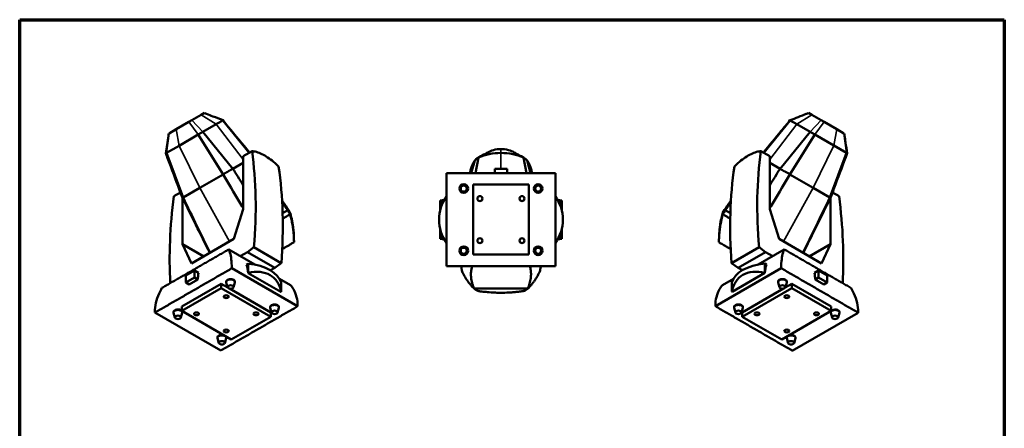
# Model space of a CAD drawing. Header units: millimetres. Extents: x 20 to 2980, y 20 to 2980.
# Tile 8 of 8: x 20 to 2980, y 1751 to 2980. Entities that reach past the tile are written whole.
import ezdxf

# ---------------------------------------------------------------- set-up
doc = ezdxf.new("R2010")
doc.units = ezdxf.units.MM
for name, color, linetype, lineweight in [('Border (ISO)', 7, 'Continuous', 70), ('Visible (ISO)', 7, 'Continuous', 50), ('Visible Narrow (ISO)', 7, 'Continuous', 35)]:
    doc.layers.add(name, color=color, linetype=linetype, lineweight=lineweight)

# ---------------------------------------------------------------- blocks, each defined once
blk = doc.blocks.new('Borders Chauvet')
at = {"layer": 'Border (ISO)'}
for p, q in [((20, 2980), (2980, 2980)), ((20, 20), (20, 2980)), ((2980, 2980), (2980, 20))]:
    blk.add_line(p, q, dxfattribs=at)

msp = doc.modelspace()

# ---------------------------------------------------------------- linework, layer by layer
at = {"layer": 'Visible (ISO)'}
for p, q in [((537.7, 2677.7), (565.4, 2693.7)), ((575.3, 2699.4), (565.4, 2693.7)), ((2401.4, 2693.7), (2391.6, 2699.4)), ((2429.1, 2677.7), (2401.4, 2693.7)), ((528.8, 2672.6), (490.6, 2650.5)), ((528.8, 2672.6), (537.7, 2677.7)), ((610.6, 2665.5), (570.9, 2642.5)), ((630.8, 2677.2), (631.2, 2677.4)), ((709.9, 2579.4), (630.8, 2677.2)), ((2336, 2677.2), (2256.9, 2579.4)), ((2335.7, 2677.4), (2336, 2677.2)), ((2336, 2677.2), (2356.2, 2665.5)), ((2356.3, 2665.5), (2396, 2642.6)), ((2438, 2672.6), (2429.1, 2677.7)), ((2476.2, 2650.6), (2438, 2672.6)), ((469.1, 2638.1), (468, 2637.5)), ((468, 2637.5), (468, 2637.5)), ((490.6, 2650.5), (469.1, 2638.1)), ((570.9, 2642.5), (556.7, 2634.4)), ((660.9, 2531.8), (570.9, 2642.5)), ((2396, 2642.6), (2305.9, 2531.8)), ((2396, 2642.6), (2410.1, 2634.4)), ((2497.8, 2638.1), (2476.2, 2650.6)), ((2497.8, 2638.1), (2498.8, 2637.5)), ((2498.8, 2637.5), (2498.9, 2637.5)), ((499, 2601), (556.7, 2634.4)), ((631.2, 2514.7), (556.7, 2634.4)), ((2410.1, 2634.4), (2335.6, 2514.7)), ((2410.1, 2634.4), (2467.8, 2601.1)), ((459.1, 2578), (461.1, 2579.2)), ((461.1, 2579.2), (499, 2601)), ((461.1, 2579.2), (511.1, 2445.3)), ((718.4, 2584.3), (692.1, 2569.1)), ((2274.7, 2569.2), (2248.4, 2584.3)), ((2455.8, 2445.3), (2505.8, 2579.2)), ((2467.8, 2601.1), (2505.8, 2579.2)), ((2507.7, 2578), (2505.8, 2579.2)), ((692, 2549.8), (660.9, 2531.8)), ((692.1, 2569.1), (691.4, 2410.2)), ((1388.1, 2556.3), (1377.6, 2518.5)), ((1399.2, 2565.2), (1390, 2518.5)), ((1543.7, 2518.5), (1534.5, 2565.2)), ((1556.1, 2518.5), (1545.6, 2556.3)), ((2275.5, 2410.2), (2274.7, 2569.2)), ((2274.8, 2549.8), (2305.9, 2531.8)), ((1303.4, 2238.5), (1303.4, 2518.5)), ((1630.3, 2518.5), (1303.4, 2518.5)), ((1303.4, 2518.5), (1303.4, 2238.5)), ((1485, 2531.6), (1448.7, 2531.6)), ((1448.7, 2518.5), (1448.7, 2531.6)), ((1485, 2518.5), (1485, 2531.6)), ((1630.3, 2518.5), (1630.3, 2238.5)), ((1630.3, 2238.5), (1630.3, 2518.5)), ((631.2, 2514.7), (561.4, 2474.4)), ((2335.6, 2514.7), (2405.4, 2474.4)), ((503.3, 2460.1), (483.6, 2448.7)), ((511.1, 2445.3), (561.4, 2474.4)), ((1550.8, 2483.8), (1382.8, 2483.8)), ((1382.8, 2483.8), (1382.8, 2273.3)), ((1550.8, 2273.3), (1550.8, 2483.8)), ((2455.8, 2445.3), (2405.4, 2474.4)), ((2483.3, 2448.7), (2463.5, 2460.2)), ((509.1, 2304.9), (509.7, 2443.3)), ((509.7, 2444.5), (509.7, 2444.5)), ((1283.9, 2405.9), (1283.9, 2436.1)), ((1290.9, 2426.6), (1290.9, 2436.9)), ((1290.9, 2436.9), (1296.2, 2436.9)), ((1630.3, 2448.1), (1630.3, 2448.1)), ((1637.6, 2436.9), (1642.8, 2436.9)), ((1642.8, 2436.9), (1642.8, 2426.7)), ((1649.8, 2406.1), (1649.8, 2436.1)), ((2457.1, 2444.6), (2457.1, 2444.6)), ((2457.1, 2443.3), (2457.7, 2304.9)), ((691.4, 2410.2), (663.8, 2320.4)), ((825.6, 2406.8), (810.4, 2398.1)), ((827.7, 2408.1), (825.6, 2406.8)), ((833.6, 2397.8), (827.7, 2408.1)), ((2133.3, 2397.8), (2139.1, 2408.1)), ((2141.3, 2406.8), (2139.1, 2408.1)), ((2156.4, 2398.1), (2141.3, 2406.8)), ((2303.1, 2320.4), (2275.5, 2410.2)), ((1283.9, 2321), (1283.9, 2351.1)), ((1649.8, 2321), (1649.8, 2351.1)), ((663.8, 2320.4), (536.1, 2246.6)), ((1290.9, 2320.2), (1290.9, 2330.4)), ((1296.1, 2320.2), (1290.9, 2320.2)), ((1642.8, 2320.2), (1637.6, 2320.2)), ((1642.8, 2330.4), (1642.8, 2320.2)), ((2430.8, 2246.7), (2303.1, 2320.4)), ((573.1, 2268), (509.1, 2304.9)), ((536.1, 2246.6), (509.1, 2304.9)), ((590.3, 2280.8), (590.3, 2278)), ((727.2, 2243.3), (648.3, 2288.8)), ((704.4, 2281.2), (683, 2268.8)), ((704.4, 2281.2), (724, 2295.5)), ((704.4, 2281.2), (786.9, 2233.6)), ((724, 2295.5), (806.5, 2247.9)), ((2160.3, 2247.9), (2242.8, 2295.5)), ((2179.9, 2233.6), (2262.4, 2281.2)), ((2318.6, 2289), (2239.7, 2243.4)), ((2242.8, 2295.5), (2262.4, 2281.2)), ((2283.8, 2268.9), (2262.4, 2281.2)), ((2376.6, 2278), (2376.6, 2280.8)), ((2393.8, 2268), (2457.7, 2304.9)), ((2457.7, 2304.9), (2430.8, 2246.7)), ((1382.8, 2273.3), (1550.8, 2273.3)), ((519.8, 2210.8), (545.5, 2225.7)), ((545.5, 2225.7), (545.5, 2204.4)), ((557.4, 2218.8), (545.5, 2225.7)), ((657.5, 2232.2), (855.5, 2117.9)), ((707.3, 2246.1), (702, 2243)), ((707.3, 2218.7), (707.3, 2246.1)), ((786.9, 2233.6), (774, 2226.1)), ((806.5, 2247.9), (786.9, 2233.6)), ((1630.3, 2238.5), (1303.4, 2238.5)), ((2111.4, 2118.1), (2309.4, 2232.4)), ((2179.9, 2233.6), (2160.3, 2247.9)), ((2192.7, 2226.2), (2179.9, 2233.6)), ((2259.6, 2218.8), (2259.6, 2246.2)), ((2259.6, 2246.2), (2264.9, 2243.2)), ((2409.4, 2218.8), (2421.3, 2225.7)), ((2421.3, 2204.5), (2421.3, 2225.7)), ((2421.3, 2225.7), (2447, 2210.9)), ((519.8, 2189.6), (519.8, 2210.8)), ((545.5, 2204.4), (519.8, 2189.6)), ((555.5, 2198.7), (529.8, 2183.9)), ((555.5, 2198.7), (545.5, 2204.4)), ((640.9, 2190.8), (640.9, 2192.2)), ((667.1, 2190.8), (667.1, 2192.2)), ((706.8, 2218), (707.3, 2218.7)), ((706.8, 2218), (805.1, 2161.3)), ((834.6, 2181.3), (800.7, 2200.8)), ((2166.1, 2200.9), (2132.4, 2181.5)), ((2260.1, 2218.2), (2161.7, 2161.4)), ((2260.1, 2218.2), (2259.6, 2218.8)), ((2299.8, 2190.8), (2299.8, 2192.4)), ((2326, 2190.8), (2326, 2192.4)), ((2411.3, 2198.7), (2421.3, 2204.5)), ((2437, 2183.9), (2411.3, 2198.7)), ((2447, 2189.6), (2421.3, 2204.5)), ((2447, 2210.9), (2447, 2189.6)), ((625.9, 2172.5), (507.1, 2103.9)), ((529.8, 2183.9), (519.8, 2189.6)), ((566.5, 2151.4), (625.9, 2185.6)), ((625.9, 2185.6), (645.5, 2174.3)), ((625.9, 2172.5), (625.9, 2185.6)), ((774.7, 2086.6), (625.9, 2172.5)), ((645.1, 2175.2), (641, 2189.6)), ((650.9, 2171.1), (774.7, 2099.7)), ((662.9, 2175.2), (666.9, 2189.6)), ((805.6, 2161.9), (805.1, 2161.3)), ((805.6, 2189.3), (805.6, 2161.9)), ((2161.2, 2162.1), (2161.2, 2189.5)), ((2161.2, 2162.1), (2161.7, 2161.4)), ((2341, 2172.5), (2192.2, 2086.6)), ((2192.2, 2099.7), (2315.8, 2171.1)), ((2303.9, 2175.2), (2299.9, 2189.6)), ((2321.4, 2174.4), (2341, 2185.7)), ((2321.8, 2175.2), (2325.8, 2189.6)), ((2341, 2185.7), (2400.4, 2151.4)), ((2341, 2172.5), (2341, 2185.7)), ((2459.8, 2103.9), (2341, 2172.5)), ((2437, 2183.9), (2447, 2189.6)), ((507.1, 2117.1), (566.5, 2151.4)), ((2400.4, 2151.4), (2459.8, 2117)), ((507.1, 2103.9), (507.1, 2117.1)), ((507.1, 2103.9), (655.9, 2018)), ((773.1, 2114.5), (773.1, 2115.9)), ((777.3, 2098.9), (773.3, 2113.3)), ((795.1, 2098.9), (799.1, 2113.3)), ((799.3, 2114.5), (799.3, 2115.9)), ((2167.6, 2114.5), (2167.6, 2116.1)), ((2171.7, 2098.9), (2167.7, 2113.3)), ((2189.6, 2098.9), (2193.6, 2113.3)), ((2193.8, 2114.5), (2193.8, 2116.1)), ((2310.9, 2018), (2459.8, 2103.9)), ((2459.8, 2103.9), (2459.8, 2117)), ((624.3, 1984.6), (426.3, 2098.9)), ((482.5, 2099.3), (482.5, 2100.9)), ((486.7, 2083.8), (482.7, 2098.1)), ((504.5, 2083.8), (508.5, 2098.1)), ((508.7, 2099.3), (508.7, 2100.9)), ((655.9, 2018), (774.7, 2086.6)), ((774.7, 2086.6), (774.7, 2099.7)), ((2192.2, 2086.6), (2192.2, 2099.7)), ((2192.2, 2086.6), (2310.9, 2018)), ((2540.5, 2098.7), (2342.6, 1984.4)), ((2458.2, 2099.4), (2458.2, 2100.8)), ((2462.3, 2083.8), (2458.3, 2098.2)), ((2480.2, 2083.8), (2484.2, 2098.2)), ((2484.4, 2099.4), (2484.4, 2100.8)), ((614.7, 2023), (614.7, 2024.6)), ((618.9, 2007.4), (614.9, 2021.8)), ((636.7, 2007.4), (640.7, 2021.8)), ((640.9, 2023), (640.9, 2024.6)), ((2326, 2023), (2326, 2024.4)), ((2330.1, 2007.4), (2326.1, 2021.8)), ((2348, 2007.4), (2352, 2021.8)), ((2352.1, 2023), (2352.1, 2024.4))]:
    msp.add_line(p, q, dxfattribs=at)
for centre, radius in [((1354.8, 2472), 13.1), ((1354.8, 2472), 9.03), ((1578.8, 2472), 13.1), ((1578.8, 2472), 9.03), ((1403.6, 2441.8), 7.45), ((1530.1, 2441.8), 7.45), ((1403.6, 2315.3), 7.45), ((1530.1, 2315.3), 7.45), ((1354.8, 2285.1), 13.1), ((1354.8, 2285.1), 9.03), ((1578.8, 2285.1), 13.1), ((1578.8, 2285.1), 9.03)]:
    msp.add_circle(centre, radius, dxfattribs=at)
msp.add_arc((1535.2, 2378.6), 117.8, 323.8299, 36.1698, dxfattribs=at)
for centre, major_axis, ratio, start_param, end_param in [((-276.3, 1832.7), (716.8, 1228.6), 0.574319, 5.40094, 5.654518), ((1466.9, 2490.4), (-125.5, 0), 0.707107, 4.712934, 5.281613), ((1466.8, 2490.4), (-125.5, 0), 0.707107, 4.143165, 4.712241), ((3243.1, 1832.7), (-716.8, 1228.6), 0.574319, 0.628667, 0.882245), ((1511.1, 2514), (-136.8, 0), 0.707107, 5.830442, 6.117131), ((1415.9, 2546.7), (-31, 0), 0.707107, 5.281613, 5.830442), ((1517.8, 2546.7), (31, 0), 0.707107, 0.452743, 1.001573), ((1422.6, 2514), (136.8, 0), 0.707107, 0.165791, 0.452743), ((-194.8, 1785.6), (-705.6, -1235.1), 0.580366, 2.254111, 2.507689), ((3161.7, 1785.7), (705.6, -1235.1), 0.580366, 3.775496, 4.029075), ((1476.6, 2844.7), (-716.8, -1228.6), 0.574319, 5.346238, 5.567483), ((1398.4, 2378.5), (0, -117.8), 0.999357, 4.081326, 5.343452), ((2706.3, 2436.1), (-1422.4, 0), 0.005237, 6.183747, 6.283185), ((227.4, 2436.1), (1422.4, 0), 0.005237, 0, 0.099438), ((1490.2, 2844.7), (716.8, -1228.6), 0.574319, 0.715586, 0.936947), ((2706.3, 2321), (1422.4, 0), 0.005237, 3.141593, 3.24103), ((227.4, 2321), (-1422.4, 0), 0.005237, 3.042155, 3.141593), ((589.5, 2137.7), (-83.3, -144.2), 0.57735, 2.449553, 2.658321), ((689.2, 2178.9), (117.8, 0), 0.57735, 0.153553, 1.41668), ((689.2, 2099.9), (94.6, 103.8), 0.676408, 5.798456, 7.061584), ((2277.6, 2179), (-117.8, 0.1), 0.577909, 4.866426, 6.129553), ((2277.5, 2100), (-94.5, 103.9), 0.676446, 5.504957, 6.768085), ((2377.3, 2137.7), (83.3, -144.2), 0.57735, 3.623897, 3.832665), ((845.5, 2006.7), (205.6, -356.2), 0.57735, 3.790279, 3.853833), ((654, 2190.8), (-13.1, 0), 0.57735, 2.981815, 6.442963), ((654, 2192.2), (-13.1, 0), 0.576791, 3.142075, 6.283668), ((2312.9, 2190.8), (-13.1, 0), 0.57735, 2.981815, 6.442963), ((2312.9, 2192.4), (13.1, 0), 0.577908, 0.000485, 3.142077), ((2121.3, 2006.7), (205.6, 356.2), 0.57735, 5.570945, 5.634499), ((495.6, 2099.3), (-13.1, 0), 0.57735, 2.981815, 6.442963), ((495.6, 2100.9), (-13.1, 0), 0.576791, 3.641647, 6.283668), ((495.6, 2100.9), (-13.1, 0), 0.576791, 3.142075, 3.478732), ((786.2, 2114.5), (-13.1, 0), 0.57735, 2.981815, 6.442963), ((786.2, 2115.9), (-13.1, 0), 0.576791, 3.142075, 6.283668), ((2180.7, 2114.5), (-13.1, 0), 0.57735, 2.981815, 6.442963), ((2180.7, 2116.1), (13.1, 0), 0.577908, 0.000485, 3.142077), ((2471.3, 2099.4), (-13.1, 0), 0.57735, 2.981815, 6.442963), ((2471.3, 2100.8), (13.1, 0), 0.577908, 2.770027, 3.142077), ((2471.3, 2100.8), (13.1, 0), 0.577908, 0.000485, 2.642506), ((627.8, 2023), (-13.1, 0), 0.57735, 2.981815, 6.442963), ((627.8, 2024.6), (-13.1, 0), 0.576791, 4.376216, 6.283668), ((627.8, 2024.6), (-13.1, 0), 0.576791, 3.142075, 3.478732), ((2339, 2023), (-13.1, 0), 0.57735, 2.981815, 6.442963), ((2339, 2024.4), (13.1, 0), 0.577908, 2.770027, 3.142077), ((2339, 2024.4), (13.1, 0), 0.577908, 0.000485, 1.943331)]:
    msp.add_ellipse(centre, major_axis=major_axis, ratio=ratio, start_param=start_param, end_param=end_param, dxfattribs=at)
for centre, major_axis in [((654, 2176), (-9.03, 0)), ((2312.9, 2176.1), (-9.03, 0)), ((640.9, 2146.9), (-7.45, 0)), ((2326, 2146.9), (-7.45, 0)), ((786.2, 2099.7), (-9.03, 0)), ((2180.7, 2099.7), (-9.03, 0)), ((495.6, 2084.6), (-9.03, 0)), ((551.5, 2095.3), (-7.45, 0)), ((730.3, 2095.3), (-7.45, 0)), ((2236.5, 2095.3), (-7.45, 0)), ((2415.4, 2095.3), (-7.45, 0)), ((2471.3, 2084.6), (-9.03, 0)), ((640.9, 2043.6), (-7.45, 0)), ((2326, 2043.6), (-7.45, 0)), ((627.8, 2008.3), (-9.03, 0)), ((2339, 2008.3), (-9.03, 0))]:
    msp.add_ellipse(centre, major_axis=major_axis, ratio=0.57735, dxfattribs=at)
for points in [[(575.3, 2699.4), (577.5, 2698.5), (579.8, 2697.6), (582, 2696.7)], [(2335.7, 2677.4), (2352.2, 2683.8), (2369, 2690.4), (2385.1, 2696.8)], [(2384.8, 2696.7), (2387, 2697.6), (2389.3, 2698.5), (2391.6, 2699.4)], [(466.9, 2630.2), (467.3, 2632.6), (467.6, 2635), (468, 2637.5)], [(2498.9, 2637.5), (2499.2, 2635), (2499.5, 2632.6), (2499.9, 2630.2)], [(459.1, 2578), (461.8, 2595.6), (464.5, 2613.4), (467, 2630.6)], [(1415.2, 2574), (1419.3, 2576.3), (1423.4, 2578.6), (1427.3, 2580.9)], [(1506.4, 2580.9), (1510.3, 2578.6), (1514.4, 2576.3), (1518.5, 2574)], [(1397.1, 2564.1), (1403.1, 2567.4), (1409.1, 2570.7), (1415.5, 2574.2)], [(1518.2, 2574.2), (1524.6, 2570.7), (1530.6, 2567.4), (1536.6, 2564.1)], [(660.9, 2531.8), (670.2, 2516.9), (681.1, 2499.6), (691.7, 2482.6)], [(1303.4, 2518.5), (1303.4, 2518.5), (1303.4, 2518.5), (1303.4, 2518.5)], [(1373.4, 2518.5), (1374.3, 2522.4), (1375.3, 2526.2), (1376.2, 2530)], [(1557.5, 2530), (1558.4, 2526.2), (1559.4, 2522.3), (1560.3, 2518.5)], [(1630.3, 2518.5), (1630.3, 2518.5), (1630.3, 2518.5), (1630.3, 2518.5)], [(2305.9, 2531.8), (2296.5, 2516.6), (2285.7, 2499.4), (2275.1, 2482.5)], [(808.7, 2436.5), (815.1, 2427), (821.4, 2417.6), (827.7, 2408.1)], [(825.6, 2406.8), (820.1, 2415.1), (814.6, 2423.6), (809, 2432.1)], [(2139.1, 2408.1), (2145.4, 2417.6), (2151.8, 2427.1), (2158.1, 2436.5)], [(2157.8, 2432.1), (2152.3, 2423.6), (2146.7, 2415.1), (2141.3, 2406.8)], [(1303.4, 2238.5), (1303.4, 2238.5), (1303.4, 2238.5), (1303.4, 2238.5)], [(1630.3, 2238.5), (1630.3, 2238.5), (1630.3, 2238.5), (1630.3, 2238.5)], [(1386.2, 2171), (1386.1, 2171), (1386.1, 2171.1), (1386, 2171.1)], [(1547.5, 2171), (1547.6, 2171), (1547.6, 2171.1), (1547.7, 2171.1)]]:
    msp.add_open_spline(points, degree=3, dxfattribs=at)
for points, knots in [([(581.7, 2696.8), (588, 2694.3), (594.4, 2691.8), (610.9, 2685.3), (621, 2681.3), (631.2, 2677.4)], [0, 0, 0, 0, 2.06771, 2.06771, 5.350885, 5.350885, 5.350885, 5.350885]), ([(630.8, 2677.2), (630.4, 2676.9), (629.9, 2676.6), (628.8, 2676), (628.1, 2675.6), (627.4, 2675.2), (627.1, 2675), (626.7, 2674.8), (626.1, 2674.4), (625.3, 2674), (624.3, 2673.4), (621.8, 2671.9), (617.6, 2669.5), (613, 2666.9), (610.6, 2665.5)], [0, 0, 0, 0, 0.819296, 1.02412, 1.638591, 1.741003, 1.843415, 2.048239, 2.253063, 2.457887, 2.867535, 3.277183, 4.744908, 6.212633, 6.212633, 6.212633, 6.212633]), ([(631.2, 2677.4), (652.3, 2651.6), (673.4, 2625.8), (700.1, 2593.5), (705.6, 2586.8), (711.1, 2580.1)], [0, 0, 0, 0, 10.002006, 10.002006, 12.595378, 12.595378, 12.595378, 12.595378]), ([(2255.7, 2580.1), (2273.3, 2601.5), (2290.9, 2622.9), (2317.5, 2655.3), (2326.6, 2666.3), (2335.7, 2677.4)], [1.695255, 1.695255, 1.695255, 1.695255, 10.000056, 10.000056, 14.291039, 14.291039, 14.291039, 14.291039]), ([(2499.8, 2630.6), (2500.8, 2623.9), (2501.8, 2617.1), (2504.5, 2599.6), (2506.1, 2588.8), (2507.7, 2578)], [0, 0, 0, 0, 2.06771, 2.06771, 5.350885, 5.350885, 5.350885, 5.350885]), ([(509.3, 2444.3), (497.6, 2475.5), (485.9, 2506.7), (469.2, 2551.3), (464.1, 2564.6), (459.1, 2578)], [0, 0, 0, 0, 10.000039, 10.000039, 14.290929, 14.290929, 14.290929, 14.290929]), ([(798.2, 2538.2), (796.2, 2540.3), (794.2, 2542.3), (786.3, 2549.9), (780.2, 2555), (768.3, 2564.1), (762.4, 2568), (751.2, 2574.5), (745.5, 2577.3), (734.3, 2581.6), (728.8, 2583), (721.9, 2584.1), (720.1, 2584.2), (718.4, 2584.3)], [32.57704, 32.57704, 32.57704, 32.57704, 33.414064, 33.414064, 35.797371, 35.797371, 38.180678, 38.180678, 40.563984, 40.563984, 42.947291, 42.947291, 43.784315, 43.784315, 43.784315, 43.784315]), ([(1466.8, 2591), (1459.1, 2591), (1451.3, 2590), (1437.5, 2586.1), (1431.9, 2583.6), (1427.3, 2580.9)], [0, 0, 0, 0, 2.323654, 2.323654, 4.469362, 4.469362, 4.469362, 4.469362]), ([(1506.4, 2580.9), (1501.4, 2583.9), (1495.6, 2586.3), (1481.5, 2590.2), (1473.7, 2591), (1466.8, 2591)], [0.357537, 0.357537, 0.357537, 0.357537, 2.326148, 2.326148, 4.915521, 4.915521, 4.915521, 4.915521]), ([(2248.4, 2584.3), (2246.7, 2584.2), (2245, 2584.1), (2238, 2583), (2232.5, 2581.6), (2221.4, 2577.3), (2215.7, 2574.5), (2204.4, 2568), (2198.5, 2564.1), (2186.6, 2555), (2180.6, 2549.9), (2172.7, 2542.3), (2170.6, 2540.3), (2168.6, 2538.2)], [32.57704, 32.57704, 32.57704, 32.57704, 33.414064, 33.414064, 35.797371, 35.797371, 38.180678, 38.180678, 40.563984, 40.563984, 42.947291, 42.947291, 43.784315, 43.784315, 43.784315, 43.784315]), ([(2507.7, 2578), (2496, 2546.9), (2484.3, 2515.7), (2467.6, 2471.1), (2462.6, 2457.7), (2457.6, 2444.3)], [0, 0, 0, 0, 10.000335, 10.000335, 14.290856, 14.290856, 14.290856, 14.290856]), ([(660.9, 2531.8), (660.8, 2531.8), (660.6, 2531.7), (660.5, 2531.6), (660.2, 2531.4), (659.8, 2531.2), (659.4, 2531), (659.1, 2530.8), (658.7, 2530.5), (658.3, 2530.3), (658.1, 2530.2), (657.9, 2530.1), (657.8, 2530), (657.6, 2529.9), (657.4, 2529.8), (657.3, 2529.7), (657.1, 2529.6), (656.9, 2529.5), (656.7, 2529.4), (656.6, 2529.3), (656.4, 2529.2), (656.2, 2529.1), (655.6, 2528.8), (655, 2528.4), (654.5, 2528.1), (654.3, 2528), (654.1, 2527.9), (654, 2527.8), (653.6, 2527.6), (653.3, 2527.4), (652.9, 2527.2), (652.5, 2527), (652.1, 2526.8), (651.8, 2526.5), (651.4, 2526.3), (651, 2526.1), (650.6, 2525.9), (650.3, 2525.7), (649.9, 2525.5), (649.5, 2525.3), (648.8, 2524.8), (648, 2524.4), (647.2, 2523.9), (646.8, 2523.7), (646.4, 2523.4), (646, 2523.2), (645.5, 2522.9), (645.1, 2522.7), (644.6, 2522.4), (643.8, 2521.9), (642.9, 2521.4), (642, 2520.9), (641.6, 2520.6), (641.1, 2520.4), (640.7, 2520.1), (640.2, 2519.9), (639.8, 2519.6), (639.3, 2519.4), (639.1, 2519.2), (638.9, 2519.1), (638.7, 2519), (637.9, 2518.6), (637.1, 2518.1), (636.4, 2517.7), (636.2, 2517.5), (636, 2517.4), (635.8, 2517.3), (635.6, 2517.2), (635.4, 2517.1), (635.2, 2517), (635.1, 2516.9), (634.9, 2516.8), (634.8, 2516.7), (634.6, 2516.7), (634.5, 2516.6), (634.3, 2516.5), (633.9, 2516.3), (633.6, 2516), (633.1, 2515.8), (632.5, 2515.4), (631.9, 2515), (631.2, 2514.7)], [0.067144, 0.067144, 0.067144, 0.067144, 0.092258, 0.092258, 0.092258, 0.147232, 0.147232, 0.147232, 0.203753, 0.203753, 0.203753, 0.232558, 0.232558, 0.232558, 0.261703, 0.261703, 0.261703, 0.291168, 0.291168, 0.291168, 0.32093, 0.32093, 0.32093, 0.411721, 0.411721, 0.411721, 0.442382, 0.442382, 0.442382, 0.504086, 0.504086, 0.504086, 0.566042, 0.566042, 0.566042, 0.62793, 0.62793, 0.62793, 0.689433, 0.689433, 0.689433, 0.809975, 0.809975, 0.809975, 0.876723, 0.876723, 0.876723, 0.941796, 0.941796, 0.941796, 1.069317, 1.069317, 1.069317, 1.13259, 1.13259, 1.13259, 1.196049, 1.196049, 1.196049, 1.22797, 1.22797, 1.22797, 1.325133, 1.325133, 1.325133, 1.358186, 1.358186, 1.358186, 1.391687, 1.391687, 1.391687, 1.425714, 1.425714, 1.425714, 1.460362, 1.460362, 1.460362, 1.527682, 1.527682, 1.527682, 1.621449, 1.621449, 1.621449, 1.621449]), ([(2305.9, 2531.8), (2306.1, 2531.7), (2306.4, 2531.6), (2306.6, 2531.4), (2307.5, 2530.9), (2308.3, 2530.5), (2309.1, 2530), (2309.3, 2529.9), (2309.5, 2529.8), (2309.7, 2529.7), (2310.6, 2529.1), (2311.8, 2528.5), (2312.9, 2527.8), (2313, 2527.7), (2313.1, 2527.7), (2313.2, 2527.7), (2313.2, 2527.6), (2313.3, 2527.6), (2313.4, 2527.5), (2313.5, 2527.5), (2313.6, 2527.4), (2313.8, 2527.3), (2314.1, 2527.1), (2314.3, 2527), (2314.6, 2526.8), (2315.2, 2526.5), (2315.8, 2526.2), (2316.3, 2525.8), (2317.5, 2525.2), (2318.6, 2524.5), (2319.7, 2523.9), (2321.1, 2523.1), (2322.6, 2522.2), (2324.1, 2521.3), (2324.9, 2520.9), (2325.6, 2520.5), (2326.3, 2520.1), (2327, 2519.7), (2327.7, 2519.3), (2328.3, 2518.9), (2329.5, 2518.2), (2330.7, 2517.5), (2331.9, 2516.9), (2332.5, 2516.5), (2333.1, 2516.2), (2333.7, 2515.8), (2334.4, 2515.4), (2335, 2515.1), (2335.6, 2514.7)], [-3.841465, -3.841465, -3.841465, -3.841465, -3.747993, -3.747993, -3.747993, -3.381168, -3.381168, -3.381168, -3.303399, -3.303399, -3.303399, -2.872173, -2.872173, -2.872173, -2.846573, -2.846573, -2.846573, -2.821064, -2.821064, -2.821064, -2.770281, -2.770281, -2.770281, -2.669421, -2.669421, -2.669421, -2.468724, -2.468724, -2.468724, -2.057413, -2.057413, -2.057413, -1.540021, -1.540021, -1.540021, -1.294689, -1.294689, -1.294689, -1.056347, -1.056347, -1.056347, -0.596821, -0.596821, -0.596821, -0.36685, -0.36685, -0.36685, -0.143661, -0.143661, -0.143661, -0.143661]), ([(631.2, 2514.7), (647.4, 2487.5), (663.7, 2460.2), (683.7, 2426.5), (687.6, 2420.1), (691.4, 2413.7)], [0, 0, 0, 0, 9.528917, 9.528917, 11.776365, 11.776365, 11.776365, 11.776365]), ([(2335.6, 2514.7), (2319.4, 2487.5), (2303.2, 2460.2), (2283.1, 2426.5), (2279.3, 2420.1), (2275.4, 2413.7)], [-19.1091, -19.1091, -19.1091, -19.1091, -9.566767, -9.566767, -7.316589, -7.316589, -7.316589, -7.316589]), ([(509.3, 2444.3), (509.3, 2444.3), (509.3, 2444.3), (509.3, 2444.3), (509.3, 2444.3), (509.3, 2444.3), (509.4, 2444.4), (509.5, 2444.4), (509.6, 2444.4), (509.6, 2444.5), (509.7, 2444.5), (509.8, 2444.6), (509.8, 2444.6), (510, 2444.7), (510.2, 2444.8), (510.4, 2444.9), (510.5, 2445), (510.6, 2445), (510.7, 2445.1), (510.8, 2445.2), (511, 2445.2), (511.1, 2445.3)], [-2.138529, -2.138529, -2.138529, -2.138529, -2.057413, -2.057413, -2.057413, -1.540021, -1.540021, -1.540021, -1.294689, -1.294689, -1.294689, -1.056347, -1.056347, -1.056347, -0.596821, -0.596821, -0.596821, -0.36685, -0.36685, -0.36685, -0.143661, -0.143661, -0.143661, -0.143661]), ([(591.4, 2278.6), (577.5, 2306.6), (563.6, 2334.7), (536.3, 2389.9), (522.8, 2417.1), (509.3, 2444.3)], [0.60555, 0.60555, 0.60555, 0.60555, 10.000534, 10.000534, 19.107876, 19.107876, 19.107876, 19.107876]), ([(511.1, 2445.3), (525, 2416.8), (538.9, 2388.2), (565.9, 2332.7), (579, 2305.9), (592.1, 2279)], [-19.1091, -19.1091, -19.1091, -19.1091, -9.566767, -9.566767, -0.605043, -0.605043, -0.605043, -0.605043]), ([(2455.8, 2445.3), (2441.8, 2416.8), (2427.9, 2388.2), (2400.9, 2332.7), (2387.8, 2305.9), (2374.8, 2279)], [0, 0, 0, 0, 9.528917, 9.528917, 18.479037, 18.479037, 18.479037, 18.479037]), ([(2457.6, 2444.3), (2442.8, 2414.4), (2427.9, 2384.6), (2400.6, 2329.3), (2388, 2304), (2375.5, 2278.6)], [0, 0, 0, 0, 10.000162, 10.000162, 18.502346, 18.502346, 18.502346, 18.502346]), ([(2457.6, 2444.3), (2457.6, 2444.3), (2457.6, 2444.3), (2457.6, 2444.3), (2457.6, 2444.3), (2457.6, 2444.3), (2457.6, 2444.3), (2457.6, 2444.3), (2457.5, 2444.3), (2457.5, 2444.3), (2457.5, 2444.3), (2457.4, 2444.4), (2457.4, 2444.4), (2457.3, 2444.4), (2457.3, 2444.5), (2457.2, 2444.5), (2457.2, 2444.5), (2457.1, 2444.5), (2457.1, 2444.6), (2457.1, 2444.6), (2457, 2444.6), (2457, 2444.6), (2456.9, 2444.7), (2456.8, 2444.7), (2456.7, 2444.8), (2456.7, 2444.8), (2456.6, 2444.8), (2456.6, 2444.8), (2456.6, 2444.9), (2456.5, 2444.9), (2456.5, 2444.9), (2456.5, 2444.9), (2456.5, 2444.9), (2456.4, 2444.9), (2456.4, 2445), (2456.4, 2445), (2456.4, 2445), (2456.3, 2445), (2456.2, 2445.1), (2456.1, 2445.1), (2456, 2445.2), (2455.9, 2445.3), (2455.8, 2445.3)], [0.7828763, 0.7828763, 0.7828763, 0.7828763, 0.8099749, 0.8099749, 0.8099749, 0.876723, 0.876723, 0.876723, 0.9417957, 0.9417957, 0.9417957, 1.0693174, 1.0693174, 1.0693174, 1.13259, 1.13259, 1.13259, 1.196049, 1.196049, 1.196049, 1.2279699, 1.2279699, 1.2279699, 1.3251332, 1.3251332, 1.3251332, 1.3581864, 1.3581864, 1.3581864, 1.3916865, 1.3916865, 1.3916865, 1.4257143, 1.4257143, 1.4257143, 1.4603622, 1.4603622, 1.4603622, 1.5276821, 1.5276821, 1.5276821, 1.6214486, 1.6214486, 1.6214486, 1.6214486]), ([(832.4, 2394.9), (832, 2395.6), (831.7, 2396), (830.8, 2397.7), (830.6, 2398.1), (829.7, 2399.7), (829.4, 2400.1), (828.5, 2401.7), (827.9, 2402.7), (827, 2404.4), (826.8, 2404.7), (826.1, 2405.9), (825.9, 2406.3), (825.6, 2406.8)], [-1.645314, -1.645314, -1.645314, -1.645314, -1.097718, -1.097718, -0.750378, -0.750378, -0.612741, -0.612741, -0.350656, -0.350656, -0.182458, -0.182458, -0.000003, -0.000003, -0.000003, -0.000003]), ([(833.6, 2397.8), (833.7, 2397.6), (833.7, 2397.5), (833.7, 2397), (833.6, 2396.7), (833.3, 2396.1), (833.1, 2395.9), (832.7, 2395.4), (832.5, 2395.2), (832.4, 2394.9)], [1.876075, 1.876075, 1.876075, 1.876075, 2.626902, 2.626902, 3.960903, 3.960903, 4.627736, 4.627736, 5.463921, 5.463921, 5.463921, 5.463921]), ([(2133.3, 2397.8), (2133.2, 2397.7), (2133.1, 2397.5), (2133.1, 2397), (2133.2, 2396.7), (2133.6, 2396.1), (2133.7, 2395.9), (2134.1, 2395.4), (2134.3, 2395.2), (2134.5, 2394.9)], [1.875992, 1.875992, 1.875992, 1.875992, 2.626808, 2.626808, 3.960647, 3.960647, 4.627399, 4.627399, 5.463915, 5.463915, 5.463915, 5.463915]), ([(2141.3, 2406.8), (2140.5, 2405.5), (2139.8, 2404.2), (2137.4, 2400), (2137.1, 2399.6), (2136.3, 2398.1), (2136.1, 2397.7), (2135.1, 2396), (2134.9, 2395.6), (2134.5, 2394.9)], [0.0000143, 0.0000143, 0.0000143, 0.0000143, 0.4559533, 0.4559533, 0.5196841, 0.5196841, 0.6666556, 0.6666556, 0.8813227, 0.8813227, 0.8813227, 0.8813227]), ([(810.8, 2381.4), (812.8, 2382.6), (816.9, 2385), (823.9, 2389.4), (825.8, 2390.6), (828.2, 2392.2), (828.9, 2392.7), (830.2, 2393.6), (830.7, 2393.9), (831.3, 2394.3), (831.5, 2394.4), (832, 2394.7), (832.1, 2394.8), (832.4, 2394.9)], [7.2092261, 7.2092261, 7.2092261, 7.2092261, 7.6559716, 7.6559716, 7.8563914, 7.8563914, 7.9877018, 7.9877018, 8.0505444, 8.0505444, 8.0819429, 8.0819429, 8.1171572, 8.1171572, 8.1171572, 8.1171572]), ([(844.7, 2310.5), (844.7, 2312.5), (844.7, 2314.4), (844.6, 2318), (844.6, 2318.7), (844.6, 2320.5), (844.5, 2321.4), (844.5, 2323.7), (844.4, 2325.1), (844.3, 2327.1), (844.3, 2327.9), (844.2, 2329.5), (844.1, 2330.3), (843.9, 2333.5), (843.7, 2335.7), (843.4, 2339.3), (843.3, 2340.6), (842.8, 2345.4), (842.4, 2348.8), (841.4, 2355.9), (840.8, 2359.5), (839.2, 2368.4), (838.1, 2373.8), (836.5, 2380.4), (836.2, 2381.7), (835.5, 2384.1), (835.3, 2385.1), (834.8, 2386.9), (834.6, 2387.6), (833.5, 2391.5), (833, 2392.8), (832.4, 2394.9)], [-5.431374, -5.431374, -5.431374, -5.431374, -4.969481, -4.969481, -4.845523, -4.845523, -4.669068, -4.669068, -4.435713, -4.435713, -4.300975, -4.300975, -4.147156, -4.147156, -3.737688, -3.737688, -3.504136, -3.504136, -2.883097, -2.883097, -2.234282, -2.234282, -1.261353, -1.261353, -1.019893, -1.019893, -0.834618, -0.834618, -0.681121, -0.681121, -0.000274, -0.000274, -0.000274, -0.000274]), ([(833.7, 2397.6), (837.8, 2382.7), (840.9, 2367.1), (843.2, 2346.3), (843.6, 2341.2), (844.1, 2333.3), (844.2, 2330.7), (844.4, 2326.8), (844.4, 2325.5), (844.5, 2323.6), (844.5, 2322.9), (844.5, 2321.9), (844.5, 2321.6), (844.5, 2321.1), (844.6, 2320.9), (844.6, 2320.7), (844.6, 2320.7), (844.6, 2320.6), (844.6, 2320.6), (844.6, 2320.6), (844.6, 2320.6), (844.6, 2320.3), (844.6, 2320.4), (844.6, 2320.4)], [0, 0, 0, 0, 4.715535, 4.715535, 6.277377, 6.277377, 7.061682, 7.061682, 7.456791, 7.456791, 7.655962, 7.655962, 7.756382, 7.756382, 7.807026, 7.807026, 7.819798, 7.819798, 7.824603, 7.824603, 7.825655, 7.825655, 7.893888, 7.893888, 7.893888, 7.893888]), ([(2122.1, 2310.5), (2122.1, 2313.2), (2122.1, 2315.5), (2122.3, 2321.2), (2122.4, 2323.9), (2122.6, 2328.2), (2122.7, 2329.9), (2122.9, 2332.7), (2123, 2333.7), (2123.2, 2337.3), (2123.5, 2340), (2124.1, 2346.2), (2124.6, 2349.7), (2125.6, 2356.8), (2126.1, 2360.3), (2127.2, 2366.4), (2127.8, 2369), (2128.7, 2373.6), (2129.2, 2375.6), (2130, 2379), (2130.4, 2380.4), (2131, 2383), (2131.3, 2384.1), (2131.8, 2386), (2132, 2386.8), (2133.1, 2390.6), (2133.6, 2392.3), (2134.5, 2394.9)], [0.000595, 0.000595, 0.000595, 0.000595, 0.844652, 0.844652, 1.622101, 1.622101, 2.162838, 2.162838, 2.470799, 2.470799, 3.289947, 3.289947, 4.377751, 4.377751, 5.464259, 5.464259, 6.278488, 6.278488, 6.891425, 6.891425, 7.349094, 7.349094, 7.700824, 7.700824, 7.966871, 7.966871, 8.902368, 8.902368, 8.902368, 8.902368]), ([(2122.3, 2320.4), (2122.3, 2320.4), (2122.3, 2320.4), (2122.3, 2320.5), (2122.3, 2320.5), (2122.3, 2320.6), (2122.3, 2320.6), (2122.3, 2320.8), (2122.3, 2322.4), (2122.4, 2325.9), (2122.5, 2328.7), (2123, 2339.5), (2123.7, 2347.7), (2126.5, 2369.9), (2129.5, 2384), (2133.2, 2397.6)], [0, 0, 0, 0, 0.042439, 0.042439, 0.059414, 0.059414, 0.067902, 0.067902, 0.339558, 0.339558, 1.155138, 1.155138, 3.602758, 3.602758, 7.89624, 7.89624, 7.89624, 7.89624]), ([(2134.5, 2394.9), (2134.7, 2394.8), (2134.9, 2394.7), (2135.4, 2394.4), (2135.6, 2394.2), (2136.2, 2393.8), (2136.6, 2393.6), (2137.4, 2393), (2137.7, 2392.8), (2139.2, 2391.8), (2140.5, 2391), (2144.2, 2388.6), (2146.8, 2386.9), (2151.2, 2384.2), (2152.9, 2383.2), (2155, 2382), (2155.2, 2381.9), (2155.6, 2381.7), (2155.8, 2381.6), (2156, 2381.4)], [0.000345, 0.000345, 0.000345, 0.000345, 0.167412, 0.167412, 0.331827, 0.331827, 0.62848, 0.62848, 0.767696, 0.767696, 1.284759, 1.284759, 2.312264, 2.312264, 2.954792, 2.954792, 3.02275, 3.02275, 3.104011, 3.104011, 3.104011, 3.104011]), ([(844.7, 2310.5), (843.8, 2309.9), (843.3, 2309.6), (840.1, 2307.8), (838.9, 2307.1), (834.9, 2304.8), (831.9, 2303.1), (825.8, 2299.6), (823.6, 2298.3), (821.3, 2296.9), (821.1, 2296.8), (819, 2295.6), (816.1, 2293.9), (811, 2291), (810.1, 2290.5), (809.2, 2289.9)], [0.000001, 0.000001, 0.000001, 0.000001, 0.848339, 0.848339, 1.384402, 1.384402, 2.455164, 2.455164, 3.414029, 3.414029, 3.806301, 3.806301, 4.033386, 4.033386, 4.081188, 4.081188, 4.081188, 4.081188]), ([(2157.6, 2290), (2153.7, 2292.2), (2151.1, 2293.7), (2145.8, 2296.8), (2145.3, 2297.1), (2139.3, 2300.5), (2135.1, 2303), (2128.9, 2306.6), (2127.4, 2307.4), (2123.6, 2309.6), (2123.4, 2309.7), (2122.1, 2310.5)], [-13.894788, -13.894788, -13.894788, -13.894788, -10.203429, -10.203429, -4.042365, -4.042365, -1.963493, -1.963493, -1.257731, -1.257731, -0.000595, -0.000595, -0.000595, -0.000595]), ([(648.3, 2288.8), (649.7, 2286), (651, 2282.9), (653.9, 2273.5), (655.3, 2266.6), (657.1, 2251.4), (657.5, 2243.1), (657.5, 2233.7), (657.5, 2232.9), (657.5, 2232.2)], [-84.441224, -84.441224, -84.441224, -84.441224, -82.597122, -82.597122, -79.420979, -79.420979, -76.244835, -76.244835, -75.968702, -75.968702, -75.968702, -75.968702]), ([(2309.4, 2232.4), (2309.4, 2233.1), (2309.3, 2233.8), (2309.3, 2243.1), (2309.8, 2251.4), (2311.6, 2266.6), (2312.9, 2273.5), (2315.9, 2282.9), (2317.2, 2286.1), (2318.6, 2289)], [-76.496863, -76.496863, -76.496863, -76.496863, -76.252501, -76.252501, -73.076362, -73.076362, -69.900222, -69.900222, -68.025483, -68.025483, -68.025483, -68.025483]), ([(1349.4, 2225.2), (1349.3, 2225.6), (1349.3, 2226), (1349.1, 2226.8), (1349, 2227.1), (1348.8, 2228.2), (1348.7, 2228.8), (1348.5, 2230.3), (1348.4, 2230.8), (1347.9, 2233.4), (1347.6, 2235.4), (1347.3, 2237.9), (1347.2, 2238.2), (1347.2, 2238.5)], [0.000345, 0.000345, 0.000345, 0.000345, 0.167412, 0.167412, 0.331827, 0.331827, 0.62848, 0.62848, 0.767696, 0.767696, 1.284759, 1.284759, 1.369891, 1.369891, 1.369891, 1.369891]), ([(1386, 2171.1), (1384.6, 2172.5), (1383.3, 2173.8), (1380.3, 2177.1), (1378.9, 2178.6), (1376.7, 2181.1), (1375.8, 2182.2), (1374.4, 2183.8), (1373.9, 2184.4), (1372.1, 2186.6), (1370.8, 2188.2), (1367.9, 2192.1), (1366.3, 2194.3), (1363.2, 2198.8), (1361.8, 2201), (1359.3, 2205.1), (1358.2, 2206.9), (1356.5, 2210), (1355.8, 2211.3), (1354.6, 2213.7), (1354.1, 2214.7), (1353.2, 2216.5), (1352.8, 2217.3), (1352.2, 2218.6), (1351.9, 2219.2), (1350.7, 2222), (1350.3, 2223.1), (1349.4, 2225.2)], [0.000595, 0.000595, 0.000595, 0.000595, 0.844652, 0.844652, 1.622101, 1.622101, 2.162838, 2.162838, 2.470799, 2.470799, 3.289947, 3.289947, 4.377751, 4.377751, 5.464259, 5.464259, 6.278488, 6.278488, 6.891425, 6.891425, 7.349094, 7.349094, 7.700824, 7.700824, 7.966871, 7.966871, 8.902368, 8.902368, 8.902368, 8.902368]), ([(1380, 2238.5), (1379.6, 2237.2), (1379.3, 2235.8), (1377.4, 2226.9), (1377, 2222), (1376.4, 2214.2), (1376.3, 2213.6), (1377.1, 2204.3), (1377.8, 2197.7), (1380.8, 2185.9), (1381.7, 2182.9), (1384.4, 2174.8), (1385, 2174), (1386, 2171.1)], [-16.018511, -16.018511, -16.018511, -16.018511, -15.105344, -15.105344, -10.203429, -10.203429, -4.042365, -4.042365, -1.963493, -1.963493, -1.257731, -1.257731, -0.000595, -0.000595, -0.000595, -0.000595]), ([(1547.7, 2171.1), (1548.4, 2173), (1549.2, 2174.7), (1551.6, 2181.5), (1552.4, 2184.1), (1554.5, 2191.9), (1555.6, 2197.1), (1556.9, 2207), (1557.1, 2210.4), (1557.2, 2213.8), (1557.2, 2214.1), (1557.1, 2216.9), (1556.9, 2220.8), (1555.6, 2230.2), (1554.8, 2234.4), (1553.7, 2238.5)], [0.000001, 0.000001, 0.000001, 0.000001, 0.848339, 0.848339, 1.384402, 1.384402, 2.455164, 2.455164, 3.414029, 3.414029, 3.806301, 3.806301, 4.033386, 4.033386, 4.214879, 4.214879, 4.214879, 4.214879]), ([(1547.7, 2171.1), (1548.7, 2172.1), (1549.8, 2173.2), (1551.7, 2175.2), (1552.1, 2175.7), (1553, 2176.7), (1553.5, 2177.2), (1554.8, 2178.6), (1555.4, 2179.3), (1556.5, 2180.5), (1556.9, 2181), (1557.7, 2181.9), (1558.1, 2182.4), (1559.7, 2184.3), (1560.8, 2185.7), (1562.6, 2187.8), (1563.2, 2188.6), (1565.4, 2191.6), (1567, 2193.7), (1570.1, 2198.2), (1571.6, 2200.5), (1575.3, 2206.4), (1577.3, 2210.1), (1579.6, 2214.7), (1580.1, 2215.6), (1580.9, 2217.3), (1581.2, 2218), (1581.8, 2219.3), (1582, 2219.8), (1583.2, 2222.6), (1583.6, 2223.5), (1584.3, 2225.2)], [-5.431374, -5.431374, -5.431374, -5.431374, -4.969481, -4.969481, -4.845523, -4.845523, -4.669068, -4.669068, -4.435713, -4.435713, -4.300975, -4.300975, -4.147156, -4.147156, -3.737688, -3.737688, -3.504136, -3.504136, -2.883097, -2.883097, -2.234282, -2.234282, -1.261353, -1.261353, -1.019893, -1.019893, -0.834618, -0.834618, -0.681121, -0.681121, -0.000274, -0.000274, -0.000274, -0.000274]), ([(1586.5, 2238.5), (1586.3, 2236.9), (1586.1, 2235.4), (1585.6, 2232.5), (1585.4, 2231.2), (1585, 2228.9), (1584.9, 2228.2), (1584.7, 2227.1), (1584.6, 2226.7), (1584.4, 2225.9), (1584.4, 2225.6), (1584.3, 2225.2)], [7.7468869, 7.7468869, 7.7468869, 7.7468869, 7.8563914, 7.8563914, 7.9877018, 7.9877018, 8.0505444, 8.0505444, 8.0819429, 8.0819429, 8.1171572, 8.1171572, 8.1171572, 8.1171572]), ([(426.3, 2098.9), (426.3, 2099.6), (426.3, 2100.3), (426.3, 2109.6), (427.3, 2118.7), (431.6, 2137.4), (434.8, 2147), (441.4, 2162), (444.2, 2167.5), (447.3, 2173)], [-76.496863, -76.496863, -76.496863, -76.496863, -76.252501, -76.252501, -73.076362, -73.076362, -69.900222, -69.900222, -68.025483, -68.025483, -68.025483, -68.025483]), ([(855.5, 2117.9), (855.5, 2118.6), (855.5, 2119.4), (855.5, 2128.8), (854.4, 2137.4), (850.2, 2154.1), (847, 2162), (840.4, 2173.5), (837.6, 2177.5), (834.6, 2181.3)], [-25.696202, -25.696202, -25.696202, -25.696202, -25.420069, -25.420069, -22.243925, -22.243925, -19.067781, -19.067781, -17.22368, -17.22368, -17.22368, -17.22368]), ([(1386.2, 2171), (1392.9, 2171), (1399.6, 2171), (1413.1, 2171), (1419.8, 2171), (1440, 2171), (1453.4, 2171), (1480.3, 2171), (1493.7, 2171), (1513.9, 2171), (1520.6, 2171), (1534.1, 2171), (1540.8, 2171), (1547.5, 2171)], [-16.138173, -16.138173, -16.138173, -16.138173, -14.120903, -14.120903, -12.103631, -12.103631, -8.069087, -8.069087, -4.034544, -4.034544, -2.017272, -2.017272, -0.000001, -0.000001, -0.000001, -0.000001]), ([(1400.2, 2163.4), (1399.3, 2163.7), (1398.6, 2164), (1397.2, 2164.6), (1396.4, 2164.9), (1394.3, 2165.9), (1393, 2166.6), (1390.7, 2167.9), (1389.7, 2168.5), (1387.5, 2169.9), (1386.7, 2170.6), (1386.2, 2171)], [0.000001, 0.000001, 0.000001, 0.000001, 0.375577, 0.375577, 0.805019, 0.805019, 1.659093, 1.659093, 2.355406, 2.355406, 3.283086, 3.283086, 3.283086, 3.283086]), ([(1400.2, 2163.4), (1401.8, 2163.2), (1403.7, 2162.9), (1406.7, 2162.6), (1407.6, 2162.5), (1411.7, 2162), (1415.7, 2161.5), (1421.9, 2160.9), (1429.6, 2160.2), (1447.6, 2159), (1454.6, 2158.8), (1463.2, 2158.7), (1470, 2158.7), (1481, 2158.8), (1488.6, 2159.2), (1497.7, 2159.8), (1501.4, 2160), (1511.1, 2160.8), (1514.9, 2161.2), (1521.3, 2161.9), (1524.5, 2162.3), (1529.1, 2162.8), (1530.9, 2163.1), (1533.5, 2163.4)], [-7.220943, -7.220943, -7.220943, -7.220943, -7.127572, -7.127572, -6.964557, -6.964557, -6.745412, -6.745412, -6.498137, -6.498137, -6.178376, -6.178376, -5.685056, -5.685056, -4.348143, -4.348143, -3.153988, -3.153988, -1.426423, -1.426423, -0.790643, -0.790643, -0.000001, -0.000001, -0.000001, -0.000001]), ([(1533.5, 2163.4), (1535.8, 2164.3), (1538.3, 2165.3), (1542.6, 2167.6), (1543.7, 2168.3), (1546, 2169.8), (1547, 2170.5), (1547.5, 2171)], [0.000001, 0.000001, 0.000001, 0.000001, 0.957583, 0.957583, 1.304036, 1.304036, 1.76948, 1.76948, 1.76948, 1.76948]), ([(2132.4, 2181.5), (2129.3, 2177.7), (2126.5, 2173.6), (2119.9, 2162), (2116.7, 2154.1), (2112.4, 2137.4), (2111.4, 2128.8), (2111.4, 2119.5), (2111.4, 2118.8), (2111.4, 2118.1)], [-33.639419, -33.639419, -33.639419, -33.639419, -31.76468, -31.76468, -28.58854, -28.58854, -25.412401, -25.412401, -25.168039, -25.168039, -25.168039, -25.168039]), ([(2519.7, 2172.7), (2522.7, 2167.4), (2525.4, 2161.9), (2532, 2147), (2535.3, 2137.4), (2539.5, 2118.7), (2540.5, 2109.6), (2540.6, 2100.2), (2540.5, 2099.5), (2540.5, 2098.7)], [-84.441224, -84.441224, -84.441224, -84.441224, -82.597122, -82.597122, -79.420979, -79.420979, -76.244835, -76.244835, -75.968702, -75.968702, -75.968702, -75.968702])]:
    msp.add_open_spline(points, degree=3, knots=knots, dxfattribs=at)
for points, weights in [([(1630.3, 2518.5), (1466.8, 2518.5), (1303.4, 2518.5)], [1, 0.999999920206, 1]), ([(447.3, 2173), (547.8, 2230.9), (648.3, 2288.8)], [1, 0.999999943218, 1]), ([(2318.6, 2289), (2419.1, 2230.9), (2519.7, 2172.7)], [1, 0.999999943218, 1]), ([(657.5, 2232.2), (541.9, 2165.5), (426.3, 2098.9)], [1, 0.999999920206, 1]), ([(1303.4, 2238.5), (1466.8, 2238.5), (1630.3, 2238.5)], [1, 0.999999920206, 1]), ([(2540.5, 2098.7), (2424.9, 2165.6), (2309.4, 2232.4)], [1, 0.999999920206, 1]), ([(624.3, 1984.6), (739.9, 2051.2), (855.5, 2117.9)], [1, 0.999999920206, 1]), ([(2111.4, 2118.1), (2227, 2051.3), (2342.6, 1984.4)], [1, 0.999999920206, 1])]:
    msp.add_rational_spline(points, weights, degree=2, dxfattribs=at)
at = {"layer": 'Visible Narrow (ISO)'}
for p, q in [((610.6, 2665.5), (565.4, 2693.7)), ((630.8, 2677.2), (582, 2696.7)), ((2336, 2677.2), (2384.8, 2696.7)), ((2356.3, 2665.5), (2401.4, 2693.7)), ((556.7, 2634.4), (528.8, 2672.6)), ((570.9, 2642.5), (537.7, 2677.7)), ((692.1, 2559.7), (610.6, 2665.5)), ((2356.2, 2665.5), (2274.8, 2559.7)), ((2396, 2642.6), (2429.1, 2677.7)), ((2410.1, 2634.4), (2438, 2672.6)), ((461.1, 2579.2), (469.1, 2638.1)), ((467, 2630.6), (468, 2637.5)), ((499, 2601), (490.6, 2650.5)), ((2467.8, 2601.1), (2476.2, 2650.6)), ((2505.8, 2579.2), (2497.8, 2638.1)), ((2499.8, 2630.6), (2498.8, 2637.5)), ((561.4, 2474.4), (499, 2601)), ((1466.8, 2579.2), (1466.8, 2591)), ((1466.8, 2531.6), (1466.8, 2579.2)), ((2405.4, 2474.4), (2467.8, 2601.1)), ((1399.2, 2565.2), (1415.2, 2574)), ((1534.5, 2565.2), (1518.5, 2574)), ((650.7, 2312.8), (561.4, 2474.4)), ((2316.2, 2312.8), (2405.4, 2474.4))]:
    msp.add_line(p, q, dxfattribs=at)

# ---------------------------------------------------------------- block references
msp.add_blockref('Borders Chauvet', (0, 0))

doc.saveas('drawing.dxf')
